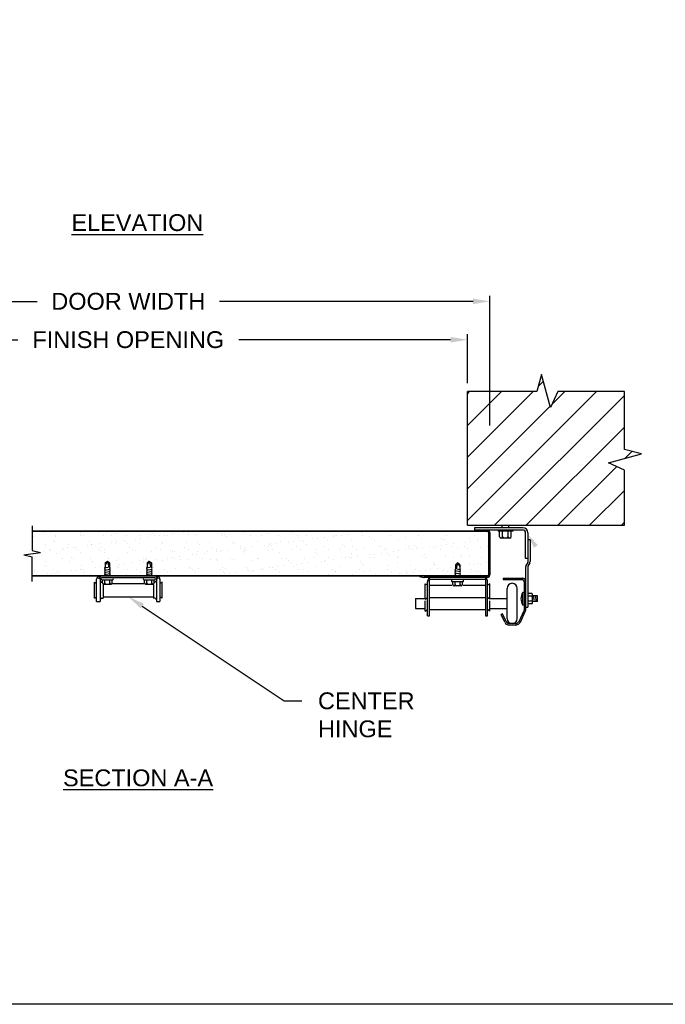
# Model space of a CAD drawing. Header units: inches. Extents: x 168.8 to 189.1, y 234.4 to 247.7.
# Tile 14 of 15: x 179.9 to 183.5, y 234.4 to 239.9. Entities that reach past the tile are written whole.
import ezdxf
from ezdxf import colors
from ezdxf.entities.mleader import LeaderData, LeaderLine
from ezdxf.math import Vec2, Vec3

# ---------------------------------------------------------------- set-up
doc = ezdxf.new("R2010")
doc.units = ezdxf.units.IN
doc.header["$LTSCALE"] = 0.25
doc.header["$MEASUREMENT"] = 0
doc.layers.add('850', color=7, linetype='Continuous')
doc.layers.add('ANNOTATIONS', color=1, linetype='Continuous')
doc.styles.add('ARIAL', font='arial.ttf', dxfattribs={"height": 0.09375})
doc.dimstyles.new('STANDARD$0', dxfattribs={"dimtxt": 0.09375, "dimasz": 0.09375, "dimexe": 0.03125, "dimexo": 0.046875, "dimgap": 0.09, "dimtad": 0, "dimtih": 1, "dimtoh": 1, "dimdec": 4, "dimzin": 0, "dimdsep": 46, "dimtxsty": 'ARIAL', "dimcen": 0.09, "dimadec": 0, "dimazin": 0, "dimtfac": 1, "dimtdec": 4, "dimtofl": 0, "dimtmove": 0, "dimatfit": 1, "dimfxl": 1, "dimtolj": 1, "dimtzin": 0, "dimarcsym": 0})

# ---------------------------------------------------------------- blocks, each defined once
blk = doc.blocks.new('*D1')
at = {"layer": 'ANNOTATIONS', "color": 0, "lineweight": -2, "transparency": 16777216}
for p, q in [((178.5672, 237.909), (178.5672, 238.1824)), ((178.661, 238.1511), (179.8425, 238.1511)), ((182.2547, 238.1511), (181.0732, 238.1511)), ((182.3485, 237.909), (182.3485, 238.1824))]:
    blk.add_line(p, q, dxfattribs=at)
at = {"layer": 'ANNOTATIONS', "color": 0, "transparency": 16777216}
for points in [[(178.661, 238.1667), (178.661, 238.1355), (178.5672, 238.1511)], [(182.2547, 238.1667), (182.2547, 238.1355), (182.3485, 238.1511)]]:
    blk.add_solid(points, dxfattribs=at)
at = {"layer": 'defpoints', "color": 0, "transparency": 16777216}
for p in [(182.3485, 238.1511), (178.5672, 237.8621), (182.3485, 237.8621)]:
    blk.add_point(p, dxfattribs=at)
at = {"layer": 'ANNOTATIONS', "color": 0, "transparency": 16777216, "insert": (180.4578, 238.1511), "char_height": 0.09375, "attachment_point": 5, "style": 'ARIAL'}
blk.add_mtext('\\A1;FINISH OPENING', dxfattribs=at)
blk = doc.blocks.new('*D2')
at = {"layer": 'ANNOTATIONS', "color": 0, "lineweight": -2, "transparency": 16777216}
for p, q in [((178.4422, 237.674), (178.4422, 238.3963)), ((178.536, 238.365), (179.9489, 238.365)), ((182.3797, 238.365), (180.9667, 238.365)), ((182.4735, 237.674), (182.4735, 238.3963))]:
    blk.add_line(p, q, dxfattribs=at)
at = {"layer": 'ANNOTATIONS', "color": 0, "transparency": 16777216}
for points in [[(178.536, 238.3807), (178.536, 238.3494), (178.4422, 238.365)], [(182.3797, 238.3807), (182.3797, 238.3494), (182.4735, 238.365)]]:
    blk.add_solid(points, dxfattribs=at)
at = {"layer": 'defpoints', "color": 0, "transparency": 16777216}
for p in [(178.4422, 238.365), (178.4422, 237.6272), (182.4735, 237.6272)]:
    blk.add_point(p, dxfattribs=at)
at = {"layer": 'ANNOTATIONS', "color": 0, "transparency": 16777216, "insert": (180.4578, 238.365), "char_height": 0.09375, "attachment_point": 5, "style": 'ARIAL'}
blk.add_mtext('\\A1;DOOR WIDTH', dxfattribs=at)
blk = doc.blocks.new('*X4')
at = {"color": 0}
for p, q in [((6.9805, 3.3544), (6.9805, 3.3544)), ((7.1805, 3.3527), (7.1805, 3.3527)), ((7.3836, 3.3483), (7.3836, 3.3483)), ((7.7579, 3.3516), (7.7579, 3.3516)), ((7.7839, 3.355), (7.7839, 3.355)), ((7.968, 3.3488), (7.968, 3.3488)), ((8.0989, 3.3505), (8.0989, 3.3505)), ((8.2268, 3.3499), (8.2268, 3.3499)), ((8.3618, 3.3547), (8.3618, 3.3547)), ((8.7461, 3.3522), (8.7461, 3.3522)), ((6.9174, 3.3327), (6.9174, 3.3327)), ((7.0302, 3.3088), (7.0302, 3.3088)), ((7.0394, 3.3003), (7.0394, 3.3003)), ((7.042, 3.3335), (7.042, 3.3335)), ((7.0453, 3.3321), (7.0453, 3.3321)), ((7.1803, 3.337), (7.1803, 3.337)), ((7.1897, 3.3442), (7.1897, 3.3442)), ((7.1977, 3.3337), (7.1977, 3.3337)), ((7.2332, 3.3044), (7.2332, 3.3044)), ((7.3112, 3.3386), (7.3112, 3.3386)), ((7.3534, 3.334), (7.3534, 3.334)), ((7.3541, 3.2984), (7.3541, 3.2984)), ((7.3801, 3.3018), (7.3801, 3.3018)), ((7.4208, 3.3072), (7.4208, 3.3072)), ((7.4333, 3.3027), (7.4333, 3.3027)), ((7.4391, 3.338), (7.4391, 3.338)), ((7.4425, 3.2942), (7.4425, 3.2942)), ((7.4887, 3.3161), (7.4887, 3.3161)), ((7.5091, 3.3343), (7.5091, 3.3343)), ((7.5097, 3.2934), (7.5097, 3.2934)), ((7.5147, 3.3196), (7.5147, 3.3196)), ((7.5553, 3.3249), (7.5553, 3.3249)), ((7.5741, 3.3429), (7.5741, 3.3429)), ((7.5836, 3.3465), (7.5836, 3.3465)), ((7.5928, 3.3381), (7.5928, 3.3381)), ((7.6233, 3.3339), (7.6233, 3.3339)), ((7.6363, 3.2982), (7.6363, 3.2982)), ((7.6493, 3.3373), (7.6493, 3.3373)), ((7.6648, 3.3346), (7.6648, 3.3346)), ((7.6899, 3.3426), (7.6899, 3.3426)), ((7.705, 3.3446), (7.705, 3.3446)), ((7.7726, 3.2977), (7.7726, 3.2977)), ((7.7866, 3.3421), (7.7866, 3.3421)), ((7.8205, 3.3349), (7.8205, 3.3349)), ((7.8329, 3.344), (7.8329, 3.344)), ((7.8364, 3.2965), (7.8364, 3.2965)), ((7.9035, 3.2994), (7.9035, 3.2994)), ((7.9762, 3.3352), (7.9762, 3.3352)), ((7.9867, 3.3404), (7.9867, 3.3404)), ((7.9959, 3.332), (7.9959, 3.332)), ((8.0314, 3.2987), (8.0314, 3.2987)), ((8.1319, 3.3354), (8.1319, 3.3354)), ((8.1665, 3.3036), (8.1665, 3.3036)), ((8.1897, 3.336), (8.1897, 3.336)), ((8.2876, 3.3357), (8.2876, 3.3357)), ((8.2973, 3.3053), (8.2973, 3.3053)), ((8.3423, 3.2991), (8.3423, 3.2991)), ((8.3683, 3.3025), (8.3683, 3.3025)), ((8.3898, 3.3343), (8.3898, 3.3343)), ((8.399, 3.3258), (8.399, 3.3258)), ((8.409, 3.3078), (8.409, 3.3078)), ((8.4252, 3.3047), (8.4252, 3.3047)), ((8.4433, 3.336), (8.4433, 3.336)), ((8.4769, 3.3168), (8.4769, 3.3168)), ((8.5029, 3.3202), (8.5029, 3.3202)), ((8.5436, 3.3256), (8.5436, 3.3256)), ((8.5603, 3.3095), (8.5603, 3.3095)), ((8.5928, 3.3298), (8.5928, 3.3298)), ((8.599, 3.3363), (8.599, 3.3363)), ((8.6115, 3.3345), (8.6115, 3.3345)), ((8.6375, 3.3379), (8.6375, 3.3379)), ((8.6782, 3.3433), (8.6782, 3.3433)), ((8.6912, 3.3112), (8.6912, 3.3112)), ((8.7547, 3.3366), (8.7547, 3.3366)), ((8.7929, 3.3281), (8.7929, 3.3281)), ((8.8021, 3.3197), (8.8021, 3.3197)), ((8.8191, 3.3106), (8.8191, 3.3106)), ((8.9104, 3.3369), (8.9104, 3.3369)), ((8.9541, 3.3155), (8.9541, 3.3155)), ((8.9959, 3.3237), (8.9959, 3.3237)), ((9.0662, 3.3371), (9.0662, 3.3371)), ((9.085, 3.3171), (9.085, 3.3171)), ((9.196, 3.322), (9.196, 3.322)), ((9.2052, 3.3135), (9.2052, 3.3135)), ((9.2129, 3.3165), (9.2129, 3.3165)), ((9.2219, 3.3374), (9.2219, 3.3374)), ((9.3305, 3.2997), (9.3305, 3.2997)), ((9.3479, 3.3214), (9.3479, 3.3214)), ((9.3566, 3.3031), (9.3566, 3.3031)), ((9.3776, 3.3377), (9.3776, 3.3377)), ((9.3972, 3.3085), (9.3972, 3.3085)), ((9.399, 3.3176), (9.399, 3.3176)), ((6.9503, 3.2453), (6.9503, 3.2453)), ((6.9763, 3.2487), (6.9763, 3.2487)), ((6.985, 3.2858), (6.985, 3.2858)), ((6.9854, 3.27), (6.9854, 3.27)), ((7.0064, 3.2566), (7.0064, 3.2566)), ((7.017, 3.254), (7.017, 3.254)), ((7.0829, 3.2605), (7.0829, 3.2605)), ((7.0849, 3.263), (7.0849, 3.263)), ((7.1109, 3.2664), (7.1109, 3.2664)), ((7.1159, 3.2875), (7.1159, 3.2875)), ((7.1411, 3.2703), (7.1411, 3.2703)), ((7.1516, 3.2718), (7.1516, 3.2718)), ((7.1621, 3.2569), (7.1621, 3.2569)), ((7.1835, 3.2406), (7.1835, 3.2406)), ((7.2195, 3.2807), (7.2195, 3.2807)), ((7.2438, 3.2869), (7.2438, 3.2869)), ((7.2455, 3.2841), (7.2455, 3.2841)), ((7.283, 3.2588), (7.283, 3.2588)), ((7.2862, 3.2895), (7.2862, 3.2895)), ((7.2922, 3.2503), (7.2922, 3.2503)), ((7.2968, 3.2706), (7.2968, 3.2706)), ((7.3143, 3.2423), (7.3143, 3.2423)), ((7.3179, 3.2572), (7.3179, 3.2572)), ((7.3788, 3.2918), (7.3788, 3.2918)), ((7.4423, 3.2417), (7.4423, 3.2417)), ((7.4525, 3.2709), (7.4525, 3.2709)), ((7.4736, 3.2575), (7.4736, 3.2575)), ((7.486, 3.2544), (7.486, 3.2544)), ((7.5773, 3.2466), (7.5773, 3.2466)), ((7.6082, 3.2712), (7.6082, 3.2712)), ((7.6293, 3.2577), (7.6293, 3.2577)), ((7.6376, 3.2928), (7.6376, 3.2928)), ((7.6861, 3.2526), (7.6861, 3.2526)), ((7.6953, 3.2442), (7.6953, 3.2442)), ((7.7082, 3.2482), (7.7082, 3.2482)), ((7.7639, 3.2715), (7.7639, 3.2715)), ((7.785, 3.258), (7.785, 3.258)), ((7.8361, 3.2476), (7.8361, 3.2476)), ((7.8456, 3.2881), (7.8456, 3.2881)), ((7.8891, 3.2482), (7.8891, 3.2482)), ((7.9196, 3.2717), (7.9196, 3.2717)), ((7.9385, 3.2459), (7.9385, 3.2459)), ((7.9407, 3.2583), (7.9407, 3.2583)), ((7.9646, 3.2493), (7.9646, 3.2493)), ((7.9711, 3.2525), (7.9711, 3.2525)), ((8.0052, 3.2547), (8.0052, 3.2547)), ((8.0394, 3.2921), (8.0394, 3.2921)), ((8.0731, 3.2636), (8.0731, 3.2636)), ((8.0753, 3.272), (8.0753, 3.272)), ((8.0892, 3.2465), (8.0892, 3.2465)), ((8.0964, 3.2586), (8.0964, 3.2586)), ((8.0992, 3.2671), (8.0992, 3.2671)), ((8.102, 3.2541), (8.102, 3.2541)), ((8.1398, 3.2724), (8.1398, 3.2724)), ((8.2077, 3.2813), (8.2077, 3.2813)), ((8.2299, 3.2535), (8.2299, 3.2535)), ((8.231, 3.2723), (8.231, 3.2723)), ((8.2337, 3.2848), (8.2337, 3.2848)), ((8.2395, 3.2904), (8.2395, 3.2904)), ((8.2487, 3.2819), (8.2487, 3.2819)), ((8.2521, 3.2589), (8.2521, 3.2589)), ((8.2744, 3.2901), (8.2744, 3.2901)), ((8.2922, 3.2421), (8.2922, 3.2421)), ((8.365, 3.2584), (8.365, 3.2584)), ((8.3867, 3.2726), (8.3867, 3.2726)), ((8.4078, 3.2592), (8.4078, 3.2592)), ((8.4425, 3.286), (8.4425, 3.286)), ((8.4923, 3.2404), (8.4923, 3.2404)), ((8.4958, 3.2601), (8.4958, 3.2601)), ((8.5424, 3.2729), (8.5424, 3.2729)), ((8.5635, 3.2594), (8.5635, 3.2594)), ((8.6237, 3.2595), (8.6237, 3.2595)), ((8.6426, 3.2842), (8.6426, 3.2842)), ((8.6518, 3.2758), (8.6518, 3.2758)), ((8.6981, 3.2732), (8.6981, 3.2732)), ((8.7192, 3.2597), (8.7192, 3.2597)), ((8.7588, 3.2643), (8.7588, 3.2643)), ((8.8456, 3.2798), (8.8456, 3.2798)), ((8.8538, 3.2734), (8.8538, 3.2734)), ((8.8749, 3.26), (8.8749, 3.26)), ((8.8897, 3.266), (8.8897, 3.266)), ((8.9268, 3.2466), (8.9268, 3.2466)), ((8.9528, 3.25), (8.9528, 3.25)), ((8.9934, 3.2553), (8.9934, 3.2553)), ((9.0095, 3.2737), (9.0095, 3.2737)), ((9.0176, 3.2654), (9.0176, 3.2654)), ((9.0306, 3.2603), (9.0306, 3.2603)), ((9.0457, 3.2781), (9.0457, 3.2781)), ((9.0549, 3.2697), (9.0549, 3.2697)), ((9.0613, 3.2643), (9.0613, 3.2643)), ((9.0874, 3.2677), (9.0874, 3.2677)), ((9.128, 3.273), (9.128, 3.273)), ((9.1526, 3.2702), (9.1526, 3.2702)), ((9.1653, 3.274), (9.1653, 3.274)), ((9.1863, 3.2606), (9.1863, 3.2606)), ((9.1959, 3.282), (9.1959, 3.282)), ((9.222, 3.2854), (9.222, 3.2854)), ((9.2487, 3.2737), (9.2487, 3.2737)), ((9.2626, 3.2908), (9.2626, 3.2908)), ((9.2835, 3.2719), (9.2835, 3.2719)), ((9.321, 3.2743), (9.321, 3.2743)), ((9.342, 3.2609), (9.342, 3.2609)), ((9.4114, 3.2713), (9.4114, 3.2713)), ((9.4488, 3.272), (9.4488, 3.272)), ((6.9266, 3.208), (6.9266, 3.208)), ((6.9326, 3.2166), (6.9326, 3.2166)), ((6.9881, 3.1895), (6.9881, 3.1895)), ((7.0484, 3.2358), (7.0484, 3.2358)), ((7.0823, 3.2083), (7.0823, 3.2083)), ((7.119, 3.1912), (7.119, 3.1912)), ((7.1327, 3.2149), (7.1327, 3.2149)), ((7.1419, 3.2064), (7.1419, 3.2064)), ((7.238, 3.2085), (7.238, 3.2085)), ((7.2469, 3.1906), (7.2469, 3.1906)), ((7.3357, 3.2105), (7.3357, 3.2105)), ((7.382, 3.1954), (7.382, 3.1954)), ((7.3938, 3.2088), (7.3938, 3.2088)), ((7.4669, 3.1838), (7.4669, 3.1838)), ((7.5128, 3.1971), (7.5128, 3.1971)), ((7.5348, 3.1927), (7.5348, 3.1927)), ((7.5358, 3.2087), (7.5358, 3.2087)), ((7.545, 3.2003), (7.545, 3.2003)), ((7.5495, 3.2091), (7.5495, 3.2091)), ((7.5608, 3.1962), (7.5608, 3.1962)), ((7.6014, 3.2015), (7.6014, 3.2015)), ((7.6407, 3.1965), (7.6407, 3.1965)), ((7.6694, 3.2105), (7.6694, 3.2105)), ((7.6954, 3.2139), (7.6954, 3.2139)), ((7.7052, 3.2094), (7.7052, 3.2094)), ((7.736, 3.2192), (7.736, 3.2192)), ((7.7388, 3.2043), (7.7388, 3.2043)), ((7.7758, 3.2013), (7.7758, 3.2013)), ((7.804, 3.2282), (7.804, 3.2282)), ((7.83, 3.2316), (7.83, 3.2316)), ((7.8609, 3.2097), (7.8609, 3.2097)), ((7.8706, 3.237), (7.8706, 3.237)), ((7.9067, 3.203), (7.9067, 3.203)), ((7.9389, 3.2026), (7.9389, 3.2026)), ((7.9481, 3.1942), (7.9481, 3.1942)), ((8.0166, 3.21), (8.0166, 3.21)), ((8.0346, 3.2024), (8.0346, 3.2024)), ((8.0984, 3.238), (8.0984, 3.238)), ((8.1419, 3.1982), (8.1419, 3.1982)), ((8.1696, 3.2073), (8.1696, 3.2073)), ((8.1723, 3.2102), (8.1723, 3.2102)), ((8.3005, 3.2089), (8.3005, 3.2089)), ((8.328, 3.2105), (8.328, 3.2105)), ((8.342, 3.1965), (8.342, 3.1965)), ((8.3512, 3.188), (8.3512, 3.188)), ((8.4284, 3.2083), (8.4284, 3.2083)), ((8.4551, 3.1845), (8.4551, 3.1845)), ((8.4837, 3.2108), (8.4837, 3.2108)), ((8.5015, 3.2319), (8.5015, 3.2319)), ((8.523, 3.1934), (8.523, 3.1934)), ((8.545, 3.192), (8.545, 3.192)), ((8.549, 3.1968), (8.549, 3.1968)), ((8.5634, 3.2132), (8.5634, 3.2132)), ((8.5897, 3.2022), (8.5897, 3.2022)), ((8.6394, 3.2111), (8.6394, 3.2111)), ((8.6576, 3.2111), (8.6576, 3.2111)), ((8.6836, 3.2145), (8.6836, 3.2145)), ((8.6943, 3.2149), (8.6943, 3.2149)), ((8.6953, 3.2359), (8.6953, 3.2359)), ((8.7243, 3.2199), (8.7243, 3.2199)), ((8.7451, 3.1903), (8.7451, 3.1903)), ((8.7922, 3.2288), (8.7922, 3.2288)), ((8.7951, 3.2114), (8.7951, 3.2114)), ((8.8182, 3.2323), (8.8182, 3.2323)), ((8.8222, 3.2142), (8.8222, 3.2142)), ((8.8588, 3.2376), (8.8588, 3.2376)), ((8.8954, 3.2342), (8.8954, 3.2342)), ((8.9046, 3.2258), (8.9046, 3.2258)), ((8.9481, 3.1859), (8.9481, 3.1859)), ((8.9508, 3.2117), (8.9508, 3.2117)), ((8.9573, 3.2191), (8.9573, 3.2191)), ((9.0882, 3.2208), (9.0882, 3.2208)), ((9.0984, 3.2298), (9.0984, 3.2298)), ((9.1065, 3.2119), (9.1065, 3.2119)), ((9.1482, 3.1842), (9.1482, 3.1842)), ((9.2161, 3.2202), (9.2161, 3.2202)), ((9.2622, 3.2122), (9.2622, 3.2122)), ((9.2985, 3.2281), (9.2985, 3.2281)), ((9.3077, 3.2196), (9.3077, 3.2196)), ((9.3511, 3.225), (9.3511, 3.225)), ((9.4179, 3.2125), (9.4179, 3.2125)), ((9.4433, 3.1851), (9.4433, 3.1851)), ((6.9237, 3.14), (6.9237, 3.14)), ((6.9824, 3.171), (6.9824, 3.171)), ((6.9916, 3.1626), (6.9916, 3.1626)), ((7.0257, 3.1448), (7.0257, 3.1448)), ((7.0468, 3.1314), (7.0468, 3.1314)), ((7.0516, 3.1394), (7.0516, 3.1394)), ((7.0631, 3.1307), (7.0631, 3.1307)), ((7.131, 3.1396), (7.131, 3.1396)), ((7.157, 3.143), (7.157, 3.143)), ((7.1814, 3.1451), (7.1814, 3.1451)), ((7.1854, 3.1666), (7.1854, 3.1666)), ((7.1866, 3.1443), (7.1866, 3.1443)), ((7.1977, 3.1484), (7.1977, 3.1484)), ((7.2025, 3.1317), (7.2025, 3.1317)), ((7.2656, 3.1573), (7.2656, 3.1573)), ((7.2916, 3.1607), (7.2916, 3.1607)), ((7.3582, 3.132), (7.3582, 3.132)), ((7.3855, 3.1649), (7.3855, 3.1649)), ((7.3947, 3.1564), (7.3947, 3.1564)), ((7.4002, 3.175), (7.4002, 3.175)), ((7.4262, 3.1785), (7.4262, 3.1785)), ((7.4454, 3.1453), (7.4454, 3.1453)), ((7.4929, 3.1457), (7.4929, 3.1457)), ((7.5139, 3.1323), (7.5139, 3.1323)), ((7.5885, 3.1604), (7.5885, 3.1604)), ((7.6486, 3.146), (7.6486, 3.146)), ((7.6696, 3.1325), (7.6696, 3.1325)), ((7.7113, 3.1519), (7.7113, 3.1519)), ((7.7886, 3.1587), (7.7886, 3.1587)), ((7.7978, 3.1503), (7.7978, 3.1503)), ((7.8043, 3.1463), (7.8043, 3.1463)), ((7.8254, 3.1328), (7.8254, 3.1328)), ((7.8392, 3.1513), (7.8392, 3.1513)), ((7.96, 3.1465), (7.96, 3.1465)), ((7.9743, 3.1561), (7.9743, 3.1561)), ((7.9811, 3.1331), (7.9811, 3.1331)), ((7.9916, 3.1543), (7.9916, 3.1543)), ((8.0513, 3.1313), (8.0513, 3.1313)), ((8.1052, 3.1578), (8.1052, 3.1578)), ((8.1157, 3.1468), (8.1157, 3.1468)), ((8.1192, 3.1402), (8.1192, 3.1402)), ((8.1368, 3.1334), (8.1368, 3.1334)), ((8.1453, 3.1437), (8.1453, 3.1437)), ((8.1859, 3.149), (8.1859, 3.149)), ((8.1917, 3.1526), (8.1917, 3.1526)), ((8.2009, 3.1441), (8.2009, 3.1441)), ((8.2331, 3.1572), (8.2331, 3.1572)), ((8.2538, 3.158), (8.2538, 3.158)), ((8.2714, 3.1471), (8.2714, 3.1471)), ((8.2798, 3.1614), (8.2798, 3.1614)), ((8.2925, 3.1337), (8.2925, 3.1337)), ((8.3205, 3.1667), (8.3205, 3.1667)), ((8.3681, 3.1621), (8.3681, 3.1621)), ((8.3884, 3.1757), (8.3884, 3.1757)), ((8.3947, 3.1482), (8.3947, 3.1482)), ((8.4144, 3.1791), (8.4144, 3.1791)), ((8.4271, 3.1474), (8.4271, 3.1474)), ((8.4482, 3.134), (8.4482, 3.134)), ((8.499, 3.1637), (8.499, 3.1637)), ((8.5828, 3.1477), (8.5828, 3.1477)), ((8.5948, 3.1464), (8.5948, 3.1464)), ((8.6039, 3.1342), (8.6039, 3.1342)), ((8.604, 3.138), (8.604, 3.138)), ((8.6269, 3.1631), (8.6269, 3.1631)), ((8.7385, 3.148), (8.7385, 3.148)), ((8.7543, 3.1819), (8.7543, 3.1819)), ((8.7596, 3.1345), (8.7596, 3.1345)), ((8.7619, 3.168), (8.7619, 3.168)), ((8.7978, 3.142), (8.7978, 3.142)), ((8.8928, 3.1696), (8.8928, 3.1696)), ((8.8942, 3.1482), (8.8942, 3.1482)), ((8.9153, 3.1348), (8.9153, 3.1348)), ((8.9979, 3.1403), (8.9979, 3.1403)), ((9.0071, 3.1319), (9.0071, 3.1319)), ((9.0207, 3.169), (9.0207, 3.169)), ((9.0395, 3.1319), (9.0395, 3.1319)), ((9.0499, 3.1485), (9.0499, 3.1485)), ((9.071, 3.1351), (9.071, 3.1351)), ((9.1074, 3.1409), (9.1074, 3.1409)), ((9.1335, 3.1443), (9.1335, 3.1443)), ((9.1558, 3.1739), (9.1558, 3.1739)), ((9.1574, 3.1757), (9.1574, 3.1757)), ((9.1741, 3.1497), (9.1741, 3.1497)), ((9.2009, 3.1359), (9.2009, 3.1359)), ((9.2056, 3.1488), (9.2056, 3.1488)), ((9.2267, 3.1354), (9.2267, 3.1354)), ((9.242, 3.1586), (9.242, 3.1586)), ((9.3087, 3.1674), (9.3087, 3.1674)), ((9.3512, 3.1798), (9.3512, 3.1798)), ((9.3542, 3.1287), (9.3542, 3.1287)), ((9.3613, 3.1491), (9.3613, 3.1491)), ((9.3766, 3.1763), (9.3766, 3.1763)), ((9.3824, 3.1357), (9.3824, 3.1357)), ((9.401, 3.1342), (9.401, 3.1342)), ((9.4027, 3.1797), (9.4027, 3.1797)), ((9.4145, 3.175), (9.4145, 3.175)), ((6.9285, 3.1129), (6.9285, 3.1129)), ((6.9964, 3.1219), (6.9964, 3.1219)), ((7.0224, 3.1253), (7.0224, 3.1253)), ((7.0351, 3.1227), (7.0351, 3.1227)), ((7.2352, 3.121), (7.2352, 3.121)), ((7.2444, 3.1125), (7.2444, 3.1125)), ((7.4382, 3.1166), (7.4382, 3.1166)), ((7.6383, 3.1148), (7.6383, 3.1148)), ((7.9167, 3.1136), (7.9167, 3.1136)), ((7.9846, 3.1225), (7.9846, 3.1225)), ((8.0107, 3.1259), (8.0107, 3.1259)), ((8.3036, 3.1126), (8.3036, 3.1126)), ((8.4315, 3.112), (8.4315, 3.112)), ((8.5666, 3.1168), (8.5666, 3.1168)), ((8.6975, 3.1185), (8.6975, 3.1185)), ((8.8254, 3.1179), (8.8254, 3.1179)), ((8.9049, 3.1142), (8.9049, 3.1142)), ((8.9604, 3.1228), (8.9604, 3.1228)), ((8.9729, 3.1232), (8.9729, 3.1232)), ((8.9989, 3.1266), (8.9989, 3.1266)), ((9.0913, 3.1244), (9.0913, 3.1244)), ((9.2192, 3.1238), (9.2192, 3.1238)), ((9.4102, 3.1257), (9.4102, 3.1257))]:
    blk.add_line(p, q, dxfattribs=at)

msp = doc.modelspace()

# ---------------------------------------------------------------- hatches: boundary and pattern name
at = {"layer": '850'}
h = msp.add_hatch(dxfattribs=at)
h.set_pattern_fill('ANSI31', color=256)
h.set_pattern_definition([(45, (0, -0.18327), (-0.08838835, 0.08838835), [])])
h.paths.add_polyline_path([(178.56722, 237.8621), (178.19573, 237.8621), (178.15486, 237.7729), (178.10458, 237.95831), (178.07972, 237.8621), (177.69222, 237.8621), (177.69222, 237.53954), (177.78843, 237.51469), (177.60302, 237.46441), (177.69222, 237.42353), (177.69222, 237.11699), (178.56722, 237.11699)])
h.paths.add_polyline_path([(183.31968, 237.51469), (183.22347, 237.53954), (183.22347, 237.8621), (182.85198, 237.8621), (182.81111, 237.7729), (182.76083, 237.95831), (182.73597, 237.8621), (182.34847, 237.8621), (182.34847, 237.11699), (183.22347, 237.11699), (183.22347, 237.42353), (183.13427, 237.46441)])

# ---------------------------------------------------------------- linework, layer by layer
for p, q in [((182.76083, 237.95831), (182.73597, 237.8621)), ((182.81111, 237.7729), (182.76083, 237.95831)), ((182.34847, 237.11699), (182.34847, 237.8621)), ((182.73597, 237.8621), (182.34847, 237.8621)), ((182.85198, 237.8621), (182.81111, 237.7729)), ((183.22347, 237.8621), (182.85198, 237.8621)), ((183.22347, 237.53954), (183.22347, 237.8621)), ((183.31968, 237.51469), (183.22347, 237.53954)), ((183.13427, 237.46441), (183.31968, 237.51469)), ((183.22347, 237.42353), (183.13427, 237.46441)), ((183.22347, 237.11699), (183.22347, 237.42353)), ((179.92215, 237.11337), (179.92215, 236.97575)), ((182.34847, 237.11699), (183.22347, 237.11699)), ((182.6571, 237.10295), (182.38822, 237.10295)), ((182.38822, 237.10295), (182.38822, 237.09057)), ((182.54135, 237.10295), (182.54135, 237.11699)), ((182.57885, 237.10295), (182.57885, 237.11699)), ((182.45916, 237.08339), (179.92215, 237.08339)), ((182.46411, 237.08139), (179.92215, 237.08139)), ((182.6571, 237.09057), (182.38822, 237.09057)), ((182.39878, 237.09057), (182.39878, 237.08339)), ((182.46628, 237.07626), (182.46628, 236.84051)), ((182.47347, 237.07626), (182.47347, 236.84051)), ((182.51916, 237.09057), (182.51916, 237.08395)), ((182.60103, 237.08395), (182.51916, 237.08395)), ((182.52791, 237.05332), (182.52791, 237.08395)), ((182.584, 237.04582), (182.53619, 237.04582)), ((182.54447, 237.05332), (182.54447, 237.08395)), ((182.57572, 237.05332), (182.57572, 237.08395)), ((182.59228, 237.05332), (182.59228, 237.08395)), ((182.60103, 237.09057), (182.60103, 237.08395)), ((182.67272, 236.93107), (182.67272, 237.07495)), ((182.6851, 237.07495), (182.6851, 236.91185)), ((182.69747, 237.03588), (182.6851, 237.03588)), ((182.69747, 237.03588), (182.69747, 236.91503)), ((179.87586, 236.95196), (179.96844, 236.96505)), ((179.87586, 236.95196), (179.92215, 236.94127)), ((179.92215, 236.97575), (179.96844, 236.96505)), ((179.92215, 236.80364), (179.92215, 236.94127)), ((182.6851, 236.93107), (182.67272, 236.93107)), ((180.32578, 236.87938), (180.35316, 236.88501)), ((180.32878, 236.88312), (180.32578, 236.87938)), ((180.32578, 236.87938), (180.32878, 236.87687)), ((180.32878, 236.87687), (180.32578, 236.87313)), ((180.32578, 236.86688), (180.35616, 236.87313)), ((180.32578, 236.87313), (180.32878, 236.87062)), ((180.32878, 236.90701), (180.34097, 236.91701)), ((180.34097, 236.91701), (180.32878, 236.89626)), ((180.32878, 236.90701), (180.32878, 236.88312)), ((180.34097, 236.91701), (180.35316, 236.90701)), ((180.34097, 236.91701), (180.34905, 236.88417)), ((180.35316, 236.90701), (180.35316, 236.88189)), ((180.35316, 236.88189), (180.35616, 236.87938)), ((180.35616, 236.87938), (180.35316, 236.87564)), ((180.35316, 236.87564), (180.35616, 236.87313)), ((180.35616, 236.87313), (180.35316, 236.86939)), ((180.55953, 236.87938), (180.58691, 236.88501)), ((180.56253, 236.88312), (180.55953, 236.87938)), ((180.55953, 236.87938), (180.56253, 236.87687)), ((180.56253, 236.87687), (180.55953, 236.87313)), ((180.55953, 236.86688), (180.58991, 236.87313)), ((180.55953, 236.87313), (180.56253, 236.87062)), ((180.56253, 236.90701), (180.57472, 236.91701)), ((180.57472, 236.91701), (180.56253, 236.89626)), ((180.56253, 236.90701), (180.56253, 236.88312)), ((180.57472, 236.91701), (180.58691, 236.90701)), ((180.57472, 236.91701), (180.5828, 236.88417)), ((180.58691, 236.90701), (180.58691, 236.88189)), ((180.58691, 236.88189), (180.58991, 236.87938)), ((180.58991, 236.87938), (180.58691, 236.87564)), ((180.58691, 236.87564), (180.58991, 236.87313)), ((180.58991, 236.87313), (180.58691, 236.86939)), ((182.28116, 236.87195), (182.27816, 236.86944)), ((182.29335, 236.90707), (182.28116, 236.89707)), ((182.28116, 236.89707), (182.28116, 236.87195)), ((182.30853, 236.86944), (182.28116, 236.87508)), ((182.29335, 236.90707), (182.28526, 236.87423)), ((182.30553, 236.89707), (182.29335, 236.90707)), ((182.29335, 236.90707), (182.30553, 236.88633)), ((182.30553, 236.89707), (182.30553, 236.87319)), ((182.30553, 236.87319), (182.30853, 236.86944)), ((182.67272, 236.88424), (182.67272, 236.64236)), ((182.68463, 236.91004), (182.67472, 236.89201)), ((182.6851, 236.88742), (182.6851, 236.66088)), ((182.69547, 236.90725), (182.68556, 236.88923)), ((182.46369, 236.83501), (179.92215, 236.83501)), ((182.45916, 236.83339), (179.92215, 236.83339)), ((180.60653, 236.82476), (180.30916, 236.82476)), ((180.32878, 236.87062), (180.32578, 236.86688)), ((180.32578, 236.86688), (180.32878, 236.86437)), ((180.32878, 236.86437), (180.32578, 236.86063)), ((180.32578, 236.85438), (180.35616, 236.86063)), ((180.32578, 236.86063), (180.32878, 236.85812)), ((180.32878, 236.85812), (180.32578, 236.85438)), ((180.32578, 236.85438), (180.32878, 236.85187)), ((180.32878, 236.85187), (180.32578, 236.84813)), ((180.32578, 236.84188), (180.35616, 236.84813)), ((180.32578, 236.84813), (180.32878, 236.84562)), ((180.32878, 236.84562), (180.32578, 236.84188)), ((180.32578, 236.84188), (180.32878, 236.83937)), ((180.32878, 236.83937), (180.32619, 236.83614)), ((180.35316, 236.86939), (180.35616, 236.86688)), ((180.35616, 236.86688), (180.35316, 236.86314)), ((180.35316, 236.86314), (180.35616, 236.86063)), ((180.35616, 236.86063), (180.35316, 236.85689)), ((180.35316, 236.85689), (180.35616, 236.85438)), ((180.35616, 236.85438), (180.35316, 236.85064)), ((180.35316, 236.85064), (180.35616, 236.84813)), ((180.35616, 236.84813), (180.35316, 236.84439)), ((180.35316, 236.84439), (180.35616, 236.84188)), ((180.35616, 236.84188), (180.35316, 236.83814)), ((180.35316, 236.83814), (180.35555, 236.83614)), ((180.56253, 236.87062), (180.55953, 236.86688)), ((180.55953, 236.86688), (180.56253, 236.86437)), ((180.56253, 236.86437), (180.55953, 236.86063)), ((180.55953, 236.85438), (180.58991, 236.86063)), ((180.55953, 236.86063), (180.56253, 236.85812)), ((180.56253, 236.85812), (180.55953, 236.85438)), ((180.55953, 236.85438), (180.56253, 236.85187)), ((180.56253, 236.85187), (180.55953, 236.84813)), ((180.55953, 236.84188), (180.58991, 236.84813)), ((180.55953, 236.84813), (180.56253, 236.84562)), ((180.56253, 236.84562), (180.55953, 236.84188)), ((180.55953, 236.84188), (180.56253, 236.83937)), ((180.56253, 236.83937), (180.55994, 236.83614)), ((180.58691, 236.86939), (180.58991, 236.86688)), ((180.58991, 236.86688), (180.58691, 236.86314)), ((180.58691, 236.86314), (180.58991, 236.86063)), ((180.58991, 236.86063), (180.58691, 236.85689)), ((180.58691, 236.85689), (180.58991, 236.85438)), ((180.58991, 236.85438), (180.58691, 236.85064)), ((180.58691, 236.85064), (180.58991, 236.84813)), ((180.58991, 236.84813), (180.58691, 236.84439)), ((180.58691, 236.84439), (180.58991, 236.84188)), ((180.58991, 236.84188), (180.58691, 236.83814)), ((180.58691, 236.83814), (180.5893, 236.83614)), ((182.08148, 236.83339), (182.08108, 236.8315)), ((182.08108, 236.8315), (182.10483, 236.82651)), ((182.45916, 236.8262), (182.10777, 236.8262)), ((182.1371, 236.61251), (182.1371, 236.8262)), ((182.27816, 236.86944), (182.28116, 236.8657)), ((182.28116, 236.8657), (182.27816, 236.86319)), ((182.27816, 236.86319), (182.28116, 236.85945)), ((182.30853, 236.85694), (182.27816, 236.86319)), ((182.28116, 236.85945), (182.27816, 236.85694)), ((182.27816, 236.85694), (182.28116, 236.8532)), ((182.28116, 236.8532), (182.27816, 236.85069)), ((182.27816, 236.85069), (182.28116, 236.84695)), ((182.30853, 236.84444), (182.27816, 236.85069)), ((182.28116, 236.84695), (182.27816, 236.84444)), ((182.27816, 236.84444), (182.28116, 236.8407)), ((182.28116, 236.8407), (182.27816, 236.83819)), ((182.27816, 236.83819), (182.28116, 236.83445)), ((182.30853, 236.83194), (182.27816, 236.83819)), ((182.28116, 236.83445), (182.27816, 236.83194)), ((182.27816, 236.83194), (182.28116, 236.8282)), ((182.28116, 236.8282), (182.27876, 236.8262)), ((182.30853, 236.86944), (182.30553, 236.86694)), ((182.30553, 236.86694), (182.30853, 236.86319)), ((182.30853, 236.86319), (182.30553, 236.86069)), ((182.30553, 236.86069), (182.30853, 236.85694)), ((182.30853, 236.85694), (182.30553, 236.85444)), ((182.30553, 236.85444), (182.30853, 236.85069)), ((182.30853, 236.85069), (182.30553, 236.84819)), ((182.30553, 236.84819), (182.30853, 236.84444)), ((182.30853, 236.84444), (182.30553, 236.84194)), ((182.30553, 236.84194), (182.30853, 236.83819)), ((182.30853, 236.83819), (182.30553, 236.83569)), ((182.30553, 236.83569), (182.30853, 236.83194)), ((182.30853, 236.83194), (182.30553, 236.82944)), ((182.30553, 236.82944), (182.30813, 236.8262)), ((182.4496, 236.8262), (182.4496, 236.61251)), ((182.54772, 236.82239), (182.65647, 236.82239)), ((182.54772, 236.82239), (182.54772, 236.81389)), ((180.26872, 236.71051), (180.26872, 236.80001)), ((180.26872, 236.80001), (180.28122, 236.79182)), ((180.28122, 236.69276), (180.28122, 236.81601)), ((180.30041, 236.81601), (180.30041, 236.69276)), ((180.30916, 236.80045), (180.31118, 236.80045)), ((180.31007, 236.81232), (180.37188, 236.81232)), ((180.3141, 236.79639), (180.3141, 236.81232)), ((180.31791, 236.78701), (180.31791, 236.71007)), ((180.3216, 236.78889), (180.36035, 236.78889)), ((180.32691, 236.79639), (180.32691, 236.81232)), ((180.35503, 236.79639), (180.35503, 236.81232)), ((180.36785, 236.79639), (180.36785, 236.81232)), ((180.37029, 236.79182), (180.54466, 236.79182)), ((180.54382, 236.81232), (180.60563, 236.81232)), ((180.54785, 236.79639), (180.54785, 236.81232)), ((180.55535, 236.78889), (180.5941, 236.78889)), ((180.56066, 236.79639), (180.56066, 236.81232)), ((180.58878, 236.79639), (180.58878, 236.81232)), ((180.59778, 236.78574), (180.59778, 236.71007)), ((180.6016, 236.79639), (180.6016, 236.81232)), ((180.60653, 236.80045), (180.60395, 236.80045)), ((180.61528, 236.81601), (180.61528, 236.69276)), ((180.63447, 236.81601), (180.63447, 236.69276)), ((180.64697, 236.80001), (180.63447, 236.79182)), ((180.64697, 236.71051), (180.64697, 236.80001)), ((182.11322, 236.70551), (182.11322, 236.79064)), ((182.11322, 236.79064), (182.12572, 236.78245)), ((182.12572, 236.61251), (182.12572, 236.8012)), ((182.4496, 236.81482), (182.1371, 236.81482)), ((182.1371, 236.78245), (182.26086, 236.78245)), ((182.32425, 236.80239), (182.26244, 236.80239)), ((182.26647, 236.78645), (182.26647, 236.80239)), ((182.31272, 236.77895), (182.27397, 236.77895)), ((182.27928, 236.78645), (182.27928, 236.80239)), ((182.30741, 236.78645), (182.30741, 236.80239)), ((182.32022, 236.78645), (182.32022, 236.80239)), ((182.32447, 236.78245), (182.4496, 236.78245)), ((182.46097, 236.61251), (182.46097, 236.8012)), ((182.47347, 236.79064), (182.46097, 236.78245)), ((182.47347, 236.70551), (182.47347, 236.79064)), ((182.54772, 236.81389), (182.65647, 236.81389)), ((182.56957, 236.59764), (182.56957, 236.76501)), ((182.62657, 236.59764), (182.62657, 236.76501)), ((182.66422, 236.80614), (182.66422, 236.64236)), ((180.26872, 236.71051), (180.28122, 236.7187)), ((180.30916, 236.71007), (180.31791, 236.71007)), ((180.31791, 236.7187), (180.59778, 236.7187)), ((180.60653, 236.71007), (180.59778, 236.71007)), ((180.64697, 236.71051), (180.63447, 236.7187)), ((182.05858, 236.70867), (182.11322, 236.70867)), ((182.05858, 236.70867), (182.05858, 236.65398)), ((182.11322, 236.70551), (182.12572, 236.7137)), ((182.1371, 236.7137), (182.4496, 236.7137)), ((182.47347, 236.70551), (182.46097, 236.7137)), ((182.47347, 236.70867), (182.56957, 236.70867)), ((182.65702, 236.67251), (182.65702, 236.74301)), ((182.66422, 236.74301), (182.65702, 236.74301)), ((182.7071, 236.73591), (182.6851, 236.73591)), ((182.7071, 236.72176), (182.6851, 236.72176)), ((182.7115, 236.68668), (182.7115, 236.72883)), ((182.73922, 236.72311), (182.7115, 236.72311)), ((182.71968, 236.69882), (182.71788, 236.7194)), ((182.73259, 236.69599), (182.73039, 236.72114)), ((182.73922, 236.69241), (182.73922, 236.72311)), ((180.28122, 236.69276), (180.30041, 236.69276)), ((180.61528, 236.69276), (180.63447, 236.69276)), ((182.05858, 236.65398), (182.11322, 236.65398)), ((182.11322, 236.63876), (182.11322, 236.69624)), ((182.47347, 236.63876), (182.47347, 236.69624)), ((182.47347, 236.65398), (182.56957, 236.65398)), ((182.66422, 236.67251), (182.65702, 236.67251)), ((182.67272, 236.66088), (182.6851, 236.66088)), ((182.7071, 236.69376), (182.6851, 236.69376)), ((182.7071, 236.67961), (182.6851, 236.67961)), ((182.73922, 236.69241), (182.7115, 236.69241)), ((182.11322, 236.63876), (182.12572, 236.64695)), ((182.12572, 236.61251), (182.1371, 236.61251)), ((182.1371, 236.64695), (182.4496, 236.64695)), ((182.4496, 236.61251), (182.46097, 236.61251)), ((182.47347, 236.63876), (182.46097, 236.64695)), ((182.54361, 236.62251), (182.53597, 236.61878)), ((182.55649, 236.57671), (182.53597, 236.61878)), ((182.56413, 236.58044), (182.54361, 236.62251)), ((182.63804, 236.58451), (182.66349, 236.63909)), ((182.64575, 236.58092), (182.6712, 236.6355)), ((182.61391, 236.56914), (182.58222, 236.56914)), ((182.61391, 236.56064), (182.58222, 236.56064))]:
    msp.add_line(p, q, dxfattribs=at)
for centre, radius, start, end in [((182.6571, 237.07495), 0.028, 0, 90), ((182.45916, 237.07626), 0.01431, 0, 90), ((182.45916, 237.07626), 0.00713, 0, 90), ((182.53619, 237.05415), 0.00832, 185.66822, 354.33178), ((182.5601, 237.06585), 0.02003, 218.71799, 321.28201), ((182.584, 237.05415), 0.00832, 185.66822, 354.33178), ((182.6571, 237.07495), 0.01562, 0, 90), ((182.68885, 236.88424), 0.01613, 151.18921, 180), ((182.68135, 236.91185), 0.00375, 331.18921, 0), ((182.68885, 236.88742), 0.00375, 151.18921, 180), ((182.68135, 236.91503), 0.01613, 331.18921, 0), ((180.2986, 236.81601), 0.01738, 90, 180), ((180.30916, 236.81601), 0.01738, 90, 180), ((180.30916, 236.81601), 0.00875, 90, 180), ((180.31509, 236.81854), 0.00799, 128.93592, 231.06408), ((180.36685, 236.81854), 0.00799, 308.93592, 51.06408), ((180.54884, 236.81854), 0.00799, 128.93592, 231.06408), ((180.6006, 236.81854), 0.00799, 308.93592, 51.06408), ((180.60653, 236.81601), 0.01738, 0, 90), ((180.60653, 236.81601), 0.00875, 0, 90), ((180.6171, 236.81601), 0.01738, 0, 90), ((182.10777, 236.84051), 0.01431, 258.11134, 270), ((182.15072, 236.8012), 0.025, 123.02466, 180), ((182.43597, 236.8012), 0.025, 0, 56.97534), ((182.45916, 236.84051), 0.00713, 270, 0), ((182.45916, 236.84051), 0.01431, 270, 0), ((182.65647, 236.80614), 0.01625, 0, 90), ((180.30916, 236.8092), 0.00875, 180, 270), ((180.3216, 236.79639), 0.0075, 180, 270), ((180.31941, 236.79639), 0.0075, 278.38554, 0), ((180.33441, 236.79639), 0.0075, 180, 270), ((180.34753, 236.79639), 0.0075, 270, 0), ((180.36253, 236.79639), 0.0075, 180, 261.61446), ((180.36035, 236.79639), 0.0075, 270, 0), ((180.55535, 236.79639), 0.0075, 180, 270), ((180.55316, 236.79639), 0.0075, 278.38554, 0), ((180.56816, 236.79639), 0.0075, 180, 270), ((180.58128, 236.79639), 0.0075, 270, 0), ((180.59628, 236.79639), 0.0075, 180, 261.61446), ((180.5941, 236.79639), 0.0075, 270, 0), ((180.60653, 236.8092), 0.00875, 270, 0), ((182.26747, 236.8086), 0.00799, 128.93592, 231.06408), ((182.27397, 236.78645), 0.0075, 180, 270), ((182.27178, 236.78645), 0.0075, 278.38554, 0), ((182.28678, 236.78645), 0.0075, 180, 270), ((182.29991, 236.78645), 0.0075, 270, 0), ((182.31491, 236.78645), 0.0075, 180, 261.61446), ((182.31272, 236.78645), 0.0075, 270, 0), ((182.31923, 236.8086), 0.00799, 308.93592, 51.06408), ((182.59807, 236.76501), 0.0285, 0, 180), ((182.65647, 236.80614), 0.00775, 0, 90), ((180.30916, 236.70132), 0.00875, 90, 180), ((180.60653, 236.70132), 0.00875, 0, 90), ((182.71219, 236.70776), 0.06547, 147.42342, 212.57658), ((182.70361, 236.72883), 0.00789, 296.24437, 63.75563), ((182.68702, 236.70776), 0.02447, 325.10562, 34.89438), ((182.70361, 236.68668), 0.00789, 296.24437, 63.75563), ((182.59807, 236.59764), 0.0285, 180, 0), ((182.65647, 236.64236), 0.00775, 335, 0), ((182.65647, 236.64236), 0.01625, 335, 0), ((182.58222, 236.58926), 0.02863, 206, 270), ((182.58222, 236.58926), 0.02013, 206, 270), ((182.61391, 236.59576), 0.02662, 270, 335), ((182.61391, 236.59576), 0.03513, 270, 335)]:
    msp.add_arc(centre, radius, start, end, dxfattribs=at)
at = {"layer": '850', "linetype": 'Continuous'}
msp.add_solid([(182.7186, 236.99202), (182.74075, 237.00688), (182.6851, 237.06588)], dxfattribs=at)
at = {"layer": 'defpoints'}
msp.add_lwpolyline([(189.05875, 234.44685), (168.77187, 234.44685), (168.77187, 247.18196), (189.05875, 247.18196)], close=True, dxfattribs=at)

# ---------------------------------------------------------------- block references
at = {"layer": '850'}
msp.add_blockref('*X4', (173.00933, 233.72392), dxfattribs=at)

# ---------------------------------------------------------------- texts
at = {"layer": 'ANNOTATIONS', "char_height": 0.09375, "attachment_point": 2, "style": 'ARIAL'}
for s, insert, width in [('{\\LELEVATION}', (180.50836, 238.85097), 3.0834986), ('{\\LSECTION A-A}', (180.51216, 235.75603), 1.3823677)]:
    msp.add_mtext(s, dxfattribs=dict(at, insert=insert, width=width))

# ---------------------------------------------------------------- dimensions: what is measured, and where the dimension line sits
at = {"layer": 'ANNOTATIONS'}
for base, p1, p2, text, picture, middle in [((178.44222, 238.36505), (182.47347, 237.62717), (178.44222, 237.62717), 'DOOR WIDTH', '*D2', (180.45785, 238.36505)), ((182.34847, 238.15111), (178.56722, 237.8621), (182.34847, 237.8621), 'FINISH OPENING', '*D1', (180.45785, 238.15111))]:
    dim = msp.add_linear_dim(base=base, p1=p1, p2=p2, text=text, dimstyle='STANDARD$0', dxfattribs=at)
    dim.commit()
    dim.dimension.update_dxf_attribs({"geometry": picture, "text_midpoint": middle})

# ---------------------------------------------------------------- leaders
ml = msp.add_multileader_mtext('Standard', dxfattribs=at)
ml.set_content('CENTER \\PHINGE', color=256, style='ARIAL')
ml.set_leader_properties()
ml.build(insert=Vec2(0, 0))
ml.multileader.update_dxf_attribs({"dogleg_length": 0.36, "arrow_head_size": 0.09375})
ctx = ml.context
ctx.base_point, ctx.char_height, ctx.arrow_head_size, ctx.landing_gap_size, ctx.plane_origin = Vec3(181.42537, 236.13789), 0.09375, 0.09375, 0.09, Vec3(178.18834, 235.70466)
notes = []
notes.append((ctx, [(0, (1, 1, 0), (181.32741, 236.13789), (1, 0), 0.09796, [(0, [(180.45785, 236.7187)], 0, [])])]))
ctx.mtext.insert, ctx.mtext.width, ctx.mtext.flow_direction = Vec3(181.51537, 236.18556), 1.7447527, 5
ml = msp.add_multileader_mtext('Standard', dxfattribs=at)
ml.set_content('END \\PHINGE', color=256, style='ARIAL')
ml.set_leader_properties()
ml.build(insert=Vec2(0, 0))
ml.multileader.update_dxf_attribs({"dogleg_length": 0.36, "arrow_head_size": 0.09375})
ctx = ml.context
ctx.base_point, ctx.char_height, ctx.arrow_head_size, ctx.landing_gap_size, ctx.plane_origin = Vec3(178.77141, 236.13789), 0.09375, 0.09375, 0.09, Vec3(175.53438, 235.70466)
notes.append((ctx, [(0, (1, 1, 0), (178.67345, 236.13789), (1, 0), 0.09796, [(0, [(178.33347, 236.56064)], 0, [])])]))
ctx.mtext.insert, ctx.mtext.width, ctx.mtext.flow_direction = Vec3(178.86141, 236.18556), 1.7447527, 5
for ctx, leaders in notes:
    for number, flags, end, landing, length, lines in leaders:
        leader = LeaderData()
        leader.index, (leader.has_last_leader_line, leader.has_dogleg_vector, leader.attachment_direction) = number, flags
        leader.last_leader_point, leader.dogleg_vector, leader.dogleg_length = Vec3(end), Vec3(landing), length
        for number, points, colour, breaks in lines:
            line = LeaderLine()
            line.index, line.vertices, line.color, line.breaks = number, Vec3.list(points), colors.encode_raw_color(colour), breaks
            leader.lines.append(line)
        ctx.leaders.append(leader)

doc.saveas('drawing.dxf')
